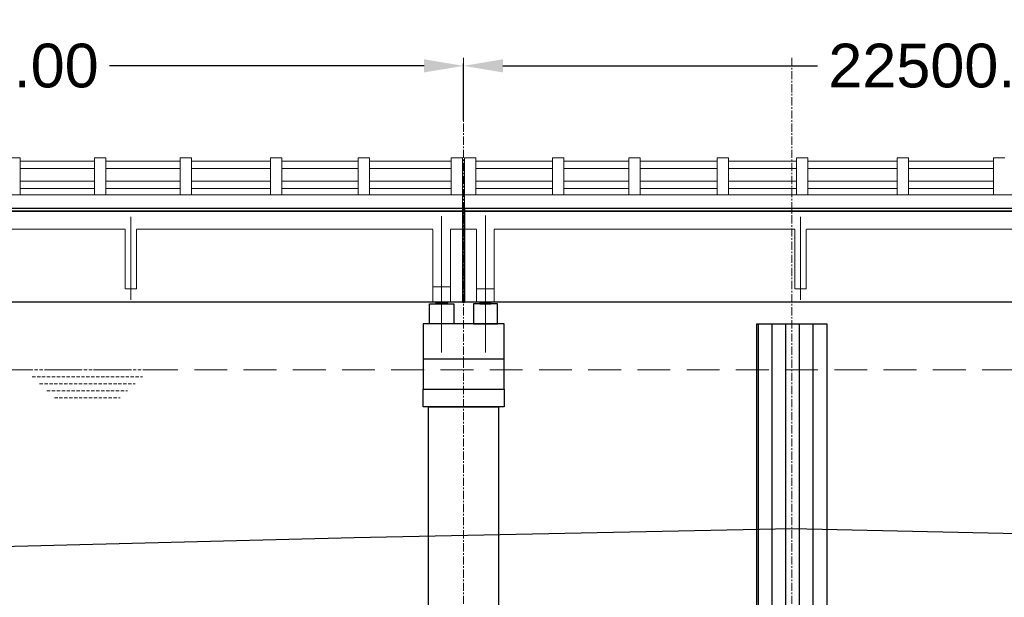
# Model space of a CAD drawing. Header units: inches. Extents: x 4599583 to 400123529, y 1639131 to 28133222499.
# Tile 74 of 86: x 5077383 to 5099883, y 28133191098 to 28133204307. Entities that reach past the tile are written whole.
import ezdxf

# ---------------------------------------------------------------- set-up
doc = ezdxf.new("R2010")
doc.units = ezdxf.units.IN
doc.header["$MEASUREMENT"] = 0
for name, pattern in [('CENTER', [2, 1.25, -0.25, 0.25, -0.25]), ('DASHED2', [0.375, 0.25, -0.125]), ('HIDDEN', [0.375, 0.25, -0.125])]:
    doc.linetypes.add(name, pattern=pattern)
for name, color, linetype in [('3', 201, 'Continuous'), ('CHAINAGE', 7, 'Continuous'), ('CHNGE', 31, 'Continuous'), ('DRG', 210, 'Continuous')]:
    doc.layers.add(name, color=color, linetype=linetype)
for name, color, linetype, lineweight in [('CEN', 3, 'CENTER', 13), ('GL', 5, 'Continuous', 30), ('PITCH', 8, 'Continuous', 5), ('STR', 7, 'Continuous', 25), ('SYM', 8, 'Continuous', 5)]:
    doc.layers.add(name, color=color, linetype=linetype, lineweight=lineweight)
doc.styles.add('ROMANS', font='arial.ttf')
doc.dimstyles.new('Standard$0', dxfattribs={"dimtxt": 60, "dimasz": 60, "dimexe": 60, "dimexo": 60, "dimgap": 25, "dimtad": 0, "dimtih": 1, "dimtoh": 1, "dimlfac": -0.001, "dimzin": 0, "dimdsep": 46, "dimtxsty": 'ROMANS', "dimcen": 30, "dimclrd": 256, "dimclre": 256, "dimclrt": 4, "dimadec": 0, "dimazin": 0, "dimtfac": 1, "dimtix": 1, "dimtofl": 0, "dimtmove": 0, "dimatfit": 0, "dimfxl": 1, "dimtolj": 1, "dimtzin": 0, "dimlwd": -1, "dimlwe": -1, "dimarcsym": 0})
pattern_1 = [(360, (4959711.015, 28132944687.328), (2e-14, 27.5), [20, -7.5]), (90, (4959711.015, 28132944687.328), (-27.5, 2e-14), [20, -7.5])]
pattern_2 = [(180, (5215339.744, 28132944687.328), (2e-14, 27.5), [20, -7.5]), (90, (5215339.744, 28132944687.328), (27.5, -2e-14), [20, -7.5])]
pattern_3 = [(90, (-762919.12, 28134131980.85), (-312.5, 6e-14), [])]

# ---------------------------------------------------------------- blocks, each defined once
blk = doc.blocks.new('*D19')
at = {"layer": 'Defpoints', "color": 0, "transparency": 16777216}
for p in [(5155025, 28133206919), (4885025, 28133204169), (5155025, 28133204169)]:
    blk.add_point(p, dxfattribs=at)
at = {"layer": 'DRG', "color": 4, "lineweight": -2, "transparency": 16777216}
for p, q in [((4885025, 28133204219), (4885025, 28133206969)), ((4885975, 28133206919), (4962704, 28133206919)), ((5154075, 28133206919), (5077347, 28133206919)), ((5155025, 28133204219), (5155025, 28133206969))]:
    blk.add_line(p, q, dxfattribs=at)
at = {"layer": 'DRG', "color": 4, "transparency": 16777216}
for points in [[(4885975, 28133207078), (4885975, 28133206761), (4885025, 28133206919)], [(5154075, 28133207078), (5154075, 28133206761), (5155025, 28133206919)]]:
    blk.add_solid(points, dxfattribs=at)
at = {"layer": 'DRG', "color": 6, "transparency": 16777216, "insert": (5020025, 28133206919), "char_height": 1050, "attachment_point": 5, "style": 'ROMANS'}
blk.add_mtext('\\A1;{\\fTimes New Roman|b0|i0|c0|p18;\\H1.4286x;TOTAL LENGTH OF BRIDGE BETWEEN FACE OF DIRT WALLS 270.000 MTS. (12 SPANS @ 22.500 MTS. C/C EACH)}', dxfattribs=at)
blk = doc.blocks.new('*D23')
at = {"layer": 'Defpoints', "color": 0, "transparency": 16777216}
for p in [(5087525, 28133203251), (5065025, 28133201954), (5087525, 28133201954)]:
    blk.add_point(p, dxfattribs=at)
at = {"layer": 'DRG', "color": 4, "lineweight": -2, "transparency": 16777216}
for p, q in [((5065025, 28133202004), (5065025, 28133203301)), ((5087525, 28133202004), (5087525, 28133203301)), ((5065925, 28133203251), (5073116, 28133203251)), ((5086625, 28133203251), (5079435, 28133203251))]:
    blk.add_line(p, q, dxfattribs=at)
at = {"layer": 'DRG', "color": 4, "transparency": 16777216}
for points in [[(5065925, 28133203401), (5065925, 28133203101), (5065025, 28133203251)], [(5086625, 28133203401), (5086625, 28133203101), (5087525, 28133203251)]]:
    blk.add_solid(points, dxfattribs=at)
at = {"layer": 'DRG', "color": 6, "transparency": 16777216, "insert": (5076275, 28133203251), "char_height": 1000, "attachment_point": 5, "style": 'ROMANS'}
blk.add_mtext('\\A1;22500.00', dxfattribs=at)
blk = doc.blocks.new('*D24')
at = {"layer": 'Defpoints', "color": 0, "transparency": 16777216}
for p in [(5110025, 28133203251), (5087525, 28133201954), (5110025, 28133201954)]:
    blk.add_point(p, dxfattribs=at)
at = {"layer": 'DRG', "color": 4, "lineweight": -2, "transparency": 16777216}
for p, q in [((5087525, 28133202004), (5087525, 28133203301)), ((5110025, 28133202004), (5110025, 28133203301)), ((5088425, 28133203251), (5095616, 28133203251)), ((5109125, 28133203251), (5101935, 28133203251))]:
    blk.add_line(p, q, dxfattribs=at)
at = {"layer": 'DRG', "color": 4, "transparency": 16777216}
for points in [[(5088425, 28133203401), (5088425, 28133203101), (5087525, 28133203251)], [(5109125, 28133203401), (5109125, 28133203101), (5110025, 28133203251)]]:
    blk.add_solid(points, dxfattribs=at)
at = {"layer": 'DRG', "color": 6, "transparency": 16777216, "insert": (5098775, 28133203251), "char_height": 1000, "attachment_point": 5, "style": 'ROMANS'}
blk.add_mtext('\\A1;22500.00', dxfattribs=at)
blk = doc.blocks.new('*D108')
at = {"layer": 'Defpoints', "color": 0, "transparency": 16777216}
for p in [(5155025, 28133206919), (4885025, 28133204169), (5155025, 28133204169)]:
    blk.add_point(p, dxfattribs=at)
at = {"layer": 'DRG', "color": 4, "lineweight": -2, "transparency": 16777216}
for p, q in [((4885025, 28133204219), (4885025, 28133206969)), ((4885975, 28133206919), (4962704, 28133206919)), ((5154075, 28133206919), (5077347, 28133206919)), ((5155025, 28133204219), (5155025, 28133206969))]:
    blk.add_line(p, q, dxfattribs=at)
at = {"layer": 'DRG', "color": 4, "transparency": 16777216}
for points in [[(4885975, 28133207078), (4885975, 28133206761), (4885025, 28133206919)], [(5154075, 28133207078), (5154075, 28133206761), (5155025, 28133206919)]]:
    blk.add_solid(points, dxfattribs=at)
at = {"layer": 'DRG', "color": 6, "transparency": 16777216, "insert": (5020025, 28133206919), "char_height": 1050, "attachment_point": 5, "style": 'ROMANS'}
blk.add_mtext('\\A1;{\\fTimes New Roman|b0|i0|c0|p18;\\H1.4286x;TOTAL LENGTH OF BRIDGE BETWEEN FACE OF DIRT WALLS 270.000 MTS. (12 SPANS @ 22.500 MTS. C/C EACH)}', dxfattribs=at)
blk = doc.blocks.new('*D112')
at = {"layer": 'Defpoints', "color": 0, "transparency": 16777216}
for p in [(5087525, 28133203251), (5065025, 28133201954), (5087525, 28133201954)]:
    blk.add_point(p, dxfattribs=at)
at = {"layer": 'DRG', "color": 4, "lineweight": -2, "transparency": 16777216}
for p, q in [((5065025, 28133202004), (5065025, 28133203301)), ((5087525, 28133202004), (5087525, 28133203301)), ((5065925, 28133203251), (5073116, 28133203251)), ((5086625, 28133203251), (5079435, 28133203251))]:
    blk.add_line(p, q, dxfattribs=at)
at = {"layer": 'DRG', "color": 4, "transparency": 16777216}
for points in [[(5065925, 28133203401), (5065925, 28133203101), (5065025, 28133203251)], [(5086625, 28133203401), (5086625, 28133203101), (5087525, 28133203251)]]:
    blk.add_solid(points, dxfattribs=at)
at = {"layer": 'DRG', "color": 6, "transparency": 16777216, "insert": (5076275, 28133203251), "char_height": 1000, "attachment_point": 5, "style": 'ROMANS'}
blk.add_mtext('\\A1;22500.00', dxfattribs=at)
blk = doc.blocks.new('*D113')
at = {"layer": 'Defpoints', "color": 0, "transparency": 16777216}
for p in [(5110025, 28133203251), (5087525, 28133201954), (5110025, 28133201954)]:
    blk.add_point(p, dxfattribs=at)
at = {"layer": 'DRG', "color": 4, "lineweight": -2, "transparency": 16777216}
for p, q in [((5087525, 28133202004), (5087525, 28133203301)), ((5110025, 28133202004), (5110025, 28133203301)), ((5088425, 28133203251), (5095616, 28133203251)), ((5109125, 28133203251), (5101935, 28133203251))]:
    blk.add_line(p, q, dxfattribs=at)
at = {"layer": 'DRG', "color": 4, "transparency": 16777216}
for points in [[(5088425, 28133203401), (5088425, 28133203101), (5087525, 28133203251)], [(5109125, 28133203401), (5109125, 28133203101), (5110025, 28133203251)]]:
    blk.add_solid(points, dxfattribs=at)
at = {"layer": 'DRG', "color": 6, "transparency": 16777216, "insert": (5098775, 28133203251), "char_height": 1000, "attachment_point": 5, "style": 'ROMANS'}
blk.add_mtext('\\A1;22500.00', dxfattribs=at)
blk = doc.blocks.new('*D154')
at = {"layer": 'Defpoints', "color": 0, "transparency": 16777216}
for p in [(5155025, 28133206919), (4885025, 28133204169), (5155025, 28133204169)]:
    blk.add_point(p, dxfattribs=at)
at = {"layer": 'DRG', "color": 4, "lineweight": -2, "transparency": 16777216}
for p, q in [((4885025, 28133204219), (4885025, 28133206969)), ((4885975, 28133206919), (4962704, 28133206919)), ((5154075, 28133206919), (5077347, 28133206919)), ((5155025, 28133204219), (5155025, 28133206969))]:
    blk.add_line(p, q, dxfattribs=at)
at = {"layer": 'DRG', "color": 4, "transparency": 16777216}
for points in [[(4885975, 28133207078), (4885975, 28133206761), (4885025, 28133206919)], [(5154075, 28133207078), (5154075, 28133206761), (5155025, 28133206919)]]:
    blk.add_solid(points, dxfattribs=at)
at = {"layer": 'DRG', "color": 6, "transparency": 16777216, "insert": (5020025, 28133206919), "char_height": 1050, "attachment_point": 5, "style": 'ROMANS'}
blk.add_mtext('\\A1;{\\fTimes New Roman|b0|i0|c0|p18;\\H1.4286x;TOTAL LENGTH OF BRIDGE BETWEEN FACE OF DIRT WALLS 270.000 MTS. (12 SPANS @ 22.500 MTS. C/C EACH)}', dxfattribs=at)
blk = doc.blocks.new('*D158')
at = {"layer": 'Defpoints', "color": 0, "transparency": 16777216}
for p in [(5087525, 28133203251), (5065025, 28133201954), (5087525, 28133201954)]:
    blk.add_point(p, dxfattribs=at)
at = {"layer": 'DRG', "color": 4, "lineweight": -2, "transparency": 16777216}
for p, q in [((5065025, 28133202004), (5065025, 28133203301)), ((5087525, 28133202004), (5087525, 28133203301)), ((5065925, 28133203251), (5073116, 28133203251)), ((5086625, 28133203251), (5079435, 28133203251))]:
    blk.add_line(p, q, dxfattribs=at)
at = {"layer": 'DRG', "color": 4, "transparency": 16777216}
for points in [[(5065925, 28133203401), (5065925, 28133203101), (5065025, 28133203251)], [(5086625, 28133203401), (5086625, 28133203101), (5087525, 28133203251)]]:
    blk.add_solid(points, dxfattribs=at)
at = {"layer": 'DRG', "color": 6, "transparency": 16777216, "insert": (5076275, 28133203251), "char_height": 1000, "attachment_point": 5, "style": 'ROMANS'}
blk.add_mtext('\\A1;22500.00', dxfattribs=at)
blk = doc.blocks.new('*D159')
at = {"layer": 'Defpoints', "color": 0, "transparency": 16777216}
for p in [(5110025, 28133203251), (5087525, 28133201954), (5110025, 28133201954)]:
    blk.add_point(p, dxfattribs=at)
at = {"layer": 'DRG', "color": 4, "lineweight": -2, "transparency": 16777216}
for p, q in [((5087525, 28133202004), (5087525, 28133203301)), ((5110025, 28133202004), (5110025, 28133203301)), ((5088425, 28133203251), (5095616, 28133203251)), ((5109125, 28133203251), (5101935, 28133203251))]:
    blk.add_line(p, q, dxfattribs=at)
at = {"layer": 'DRG', "color": 4, "transparency": 16777216}
for points in [[(5088425, 28133203401), (5088425, 28133203101), (5087525, 28133203251)], [(5109125, 28133203401), (5109125, 28133203101), (5110025, 28133203251)]]:
    blk.add_solid(points, dxfattribs=at)
at = {"layer": 'DRG', "color": 6, "transparency": 16777216, "insert": (5098775, 28133203251), "char_height": 1000, "attachment_point": 5, "style": 'ROMANS'}
blk.add_mtext('\\A1;22500.00', dxfattribs=at)

msp = doc.modelspace()

# ---------------------------------------------------------------- hatches: boundary and pattern name
at = {"layer": 'CHNGE', "linetype": 'Continuous'}
h = msp.add_hatch(dxfattribs=at)
h.set_pattern_fill('ANSI31', color=8, scale=2500, angle=45, style=0)
h.set_pattern_definition(pattern_3)
h.paths.add_polyline_path([(5095825.38, 28133194605.96), (5095035.38, 28133194684.486), (5095035.38, 28133188199.279), (5095825.38, 28133188199.279)])
h.paths.add_polyline_path([(5095015.38, 28133194686.474), (5094225.38, 28133194765), (5094225.38, 28133188199.279), (5095015.38, 28133188199.279)])
h.paths.add_polyline_path([(5095015.38, 28133197349.28), (5094225.38, 28133197349.28), (5094225.38, 28133194765), (5095015.38, 28133194686.474)])
h.paths.add_polyline_path([(5095825.38, 28133197349.28), (5095035.38, 28133197349.28), (5095035.38, 28133194684.486), (5095825.38, 28133194605.96)])
h = msp.add_hatch(dxfattribs=at)
h.set_pattern_fill('ANSI31', color=8, scale=2500, angle=45, style=0)
h.set_pattern_definition(pattern_3)
h.paths.add_polyline_path([(5095825.38, 28133194605.96), (5095035.38, 28133194684.486), (5095035.38, 28133188199.279), (5095825.38, 28133188199.279)])
h.paths.add_polyline_path([(5095015.38, 28133194686.474), (5094225.38, 28133194765), (5094225.38, 28133188199.279), (5095015.38, 28133188199.279)])
h.paths.add_polyline_path([(5095015.38, 28133197349.28), (5094225.38, 28133197349.28), (5094225.38, 28133194765), (5095015.38, 28133194686.474)])
h.paths.add_polyline_path([(5095825.38, 28133197349.28), (5095035.38, 28133197349.28), (5095035.38, 28133194684.486), (5095825.38, 28133194605.96)])
h = msp.add_hatch(dxfattribs=at)
h.set_pattern_fill('ANSI31', color=8, scale=2500, angle=45, style=0)
h.set_pattern_definition(pattern_3)
h.paths.add_polyline_path([(5095825.38, 28133194605.96), (5095035.38, 28133194684.486), (5095035.38, 28133188199.279), (5095825.38, 28133188199.279)])
h.paths.add_polyline_path([(5095015.38, 28133194686.474), (5094225.38, 28133194765), (5094225.38, 28133188199.279), (5095015.38, 28133188199.279)])
h.paths.add_polyline_path([(5095015.38, 28133197349.28), (5094225.38, 28133197349.28), (5094225.38, 28133194765), (5095015.38, 28133194686.474)])
h.paths.add_polyline_path([(5095825.38, 28133197349.28), (5095035.38, 28133197349.28), (5095035.38, 28133194684.486), (5095825.38, 28133194605.96)])
at = {"layer": 'PITCH'}
h = msp.add_hatch(dxfattribs=at)
h.set_pattern_fill('ANGLE', color=256, scale=100, style=0)
h.set_pattern_definition(pattern_1)
h.paths.add_polyline_path([(5086900.38, 28133197849.28), (5087150.38, 28133197849.28), (5087150.38, 28133197810.28), (5086900.38, 28133197810.28)])
h = msp.add_hatch(dxfattribs=at)
h.set_pattern_fill('ANGLE', color=256, scale=100, style=0)
h.set_pattern_definition(pattern_1)
h.paths.add_polyline_path([(5086900.38, 28133197849.28), (5087150.38, 28133197849.28), (5087150.38, 28133197810.28), (5086900.38, 28133197810.28)])
h = msp.add_hatch(dxfattribs=at)
h.set_pattern_fill('ANGLE', color=256, scale=100, style=0)
h.set_pattern_definition(pattern_1)
h.paths.add_polyline_path([(5086900.38, 28133197849.28), (5087150.38, 28133197849.28), (5087150.38, 28133197810.28), (5086900.38, 28133197810.28)])
h = msp.add_hatch(dxfattribs=at)
h.set_pattern_fill('ANGLE', color=256, scale=100, style=0)
h.set_pattern_definition(pattern_2)
h.paths.add_polyline_path([(5088150.38, 28133197849.28), (5087900.38, 28133197849.28), (5087900.38, 28133197810.28), (5088150.38, 28133197810.28)])
h = msp.add_hatch(dxfattribs=at)
h.set_pattern_fill('ANGLE', color=256, scale=100, style=0)
h.set_pattern_definition(pattern_2)
h.paths.add_polyline_path([(5088150.38, 28133197849.28), (5087900.38, 28133197849.28), (5087900.38, 28133197810.28), (5088150.38, 28133197810.28)])
h = msp.add_hatch(dxfattribs=at)
h.set_pattern_fill('ANGLE', color=256, scale=100, style=0)
h.set_pattern_definition(pattern_2)
h.paths.add_polyline_path([(5088150.38, 28133197849.28), (5087900.38, 28133197849.28), (5087900.38, 28133197810.28), (5088150.38, 28133197810.28)])

# ---------------------------------------------------------------- linework, layer by layer
at = {"color": 7, "ltscale": 0.9}
for p, q in [((5087505.38, 28133199999.28), (5087505.38, 28133197849.28)), ((5087505.38, 28133199999.28), (5087505.38, 28133197849.28)), ((5087505.38, 28133199999.28), (5087505.38, 28133197849.28)), ((5087545.38, 28133199999.28), (5087545.38, 28133197849.28)), ((5087545.38, 28133199999.28), (5087545.38, 28133197849.28)), ((5087545.38, 28133199999.28), (5087545.38, 28133197849.28))]:
    msp.add_line(p, q, dxfattribs=at)
at = {"color": 7, "lineweight": 25, "ltscale": 0.5}
msp.add_line((5087545.38, 28133199924.28), (5087545.38, 28133197849.28), dxfattribs=at)
msp.add_line((5087545.38, 28133199924.28), (5087545.38, 28133197849.28), dxfattribs=at)
msp.add_line((5087545.38, 28133199924.28), (5087545.38, 28133197849.28), dxfattribs=at)
for points in [[(5086750.38, 28133197810.28), (5087300.38, 28133197810.28), (5087300.38, 28133197349.28), (5086750.38, 28133197349.28)], [(5086750.38, 28133197810.28), (5087300.38, 28133197810.28), (5087300.38, 28133197349.28), (5086750.38, 28133197349.28)], [(5086750.38, 28133197810.28), (5087300.38, 28133197810.28), (5087300.38, 28133197349.28), (5086750.38, 28133197349.28)], [(5086900.38, 28133197849.28), (5087150.38, 28133197849.28), (5087150.38, 28133197810.28), (5086900.38, 28133197810.28)], [(5086900.38, 28133197849.28), (5087150.38, 28133197849.28), (5087150.38, 28133197810.28), (5086900.38, 28133197810.28)], [(5086900.38, 28133197849.28), (5087150.38, 28133197849.28), (5087150.38, 28133197810.28), (5086900.38, 28133197810.28)], [(5088300.38, 28133197810.28), (5087750.38, 28133197810.28), (5087750.38, 28133197349.28), (5088300.38, 28133197349.28)], [(5088300.38, 28133197810.28), (5087750.38, 28133197810.28), (5087750.38, 28133197349.28), (5088300.38, 28133197349.28)], [(5088300.38, 28133197810.28), (5087750.38, 28133197810.28), (5087750.38, 28133197349.28), (5088300.38, 28133197349.28)], [(5088150.38, 28133197849.28), (5087900.38, 28133197849.28), (5087900.38, 28133197810.28), (5088150.38, 28133197810.28)], [(5088150.38, 28133197849.28), (5087900.38, 28133197849.28), (5087900.38, 28133197810.28), (5088150.38, 28133197810.28)], [(5088150.38, 28133197849.28), (5087900.38, 28133197849.28), (5087900.38, 28133197810.28), (5088150.38, 28133197810.28)]]:
    msp.add_lwpolyline(points, close=True, dxfattribs=at)
at = {"layer": '3', "color": 87, "linetype": 'HIDDEN', "lineweight": 5, "ltscale": 50}
for p, q in [((5079795.38, 28133199514.28), (5072855.38, 28133199514.28)), ((5079795.38, 28133199514.28), (5072855.38, 28133199514.28)), ((5079795.38, 28133199514.28), (5072855.38, 28133199514.28)), ((5079795.38, 28133198149.28), (5079795.38, 28133199514.28)), ((5079795.38, 28133198149.28), (5079795.38, 28133199514.28)), ((5079795.38, 28133198149.28), (5079795.38, 28133199514.28)), ((5079795.38, 28133198149.28), (5079795.38, 28133199514.28)), ((5079795.38, 28133198149.28), (5079795.38, 28133199514.28)), ((5079795.38, 28133198149.28), (5079795.38, 28133199514.28)), ((5080055.38, 28133198149.28), (5080055.38, 28133199514.28)), ((5086825.38, 28133199514.28), (5080055.38, 28133199514.28)), ((5080055.38, 28133198149.28), (5080055.38, 28133199514.28)), ((5086825.38, 28133199514.28), (5080055.38, 28133199514.28)), ((5080055.38, 28133198149.28), (5080055.38, 28133199514.28)), ((5086825.38, 28133199514.28), (5080055.38, 28133199514.28)), ((5080055.38, 28133198149.28), (5080055.38, 28133199514.28)), ((5086825.38, 28133199514.28), (5080055.38, 28133199514.28)), ((5080055.38, 28133198149.28), (5080055.38, 28133199514.28)), ((5086825.38, 28133199514.28), (5080055.38, 28133199514.28)), ((5080055.38, 28133198149.28), (5080055.38, 28133199514.28)), ((5086825.38, 28133199514.28), (5080055.38, 28133199514.28)), ((5086825.38, 28133197849.28), (5086825.38, 28133199514.28)), ((5086825.38, 28133197849.28), (5086825.38, 28133199514.28)), ((5086825.38, 28133197849.28), (5086825.38, 28133199514.28)), ((5087225.38, 28133197849.28), (5087225.38, 28133199514.28)), ((5087505.38, 28133199514.28), (5087225.38, 28133199514.28)), ((5087225.38, 28133197849.28), (5087225.38, 28133199514.28)), ((5087505.38, 28133199514.28), (5087225.38, 28133199514.28)), ((5087225.38, 28133197849.28), (5087225.38, 28133199514.28)), ((5087505.38, 28133199514.28), (5087225.38, 28133199514.28)), ((5087545.38, 28133199514.28), (5087825.38, 28133199514.28)), ((5087545.38, 28133199514.28), (5087825.38, 28133199514.28)), ((5087545.38, 28133199514.28), (5087825.38, 28133199514.28)), ((5087825.38, 28133197849.28), (5087825.38, 28133199514.28)), ((5087825.38, 28133197849.28), (5087825.38, 28133199514.28)), ((5087825.38, 28133197849.28), (5087825.38, 28133199514.28)), ((5088225.38, 28133197849.28), (5088225.38, 28133199514.28)), ((5088225.38, 28133199514.28), (5095060.785, 28133199514.28)), ((5095095.38, 28133199514.28), (5088225.38, 28133199514.28)), ((5088225.38, 28133197849.28), (5088225.38, 28133199514.28)), ((5088225.38, 28133199514.28), (5095060.785, 28133199514.28)), ((5095095.38, 28133199514.28), (5088225.38, 28133199514.28)), ((5088225.38, 28133197849.28), (5088225.38, 28133199514.28)), ((5088225.38, 28133199514.28), (5095060.785, 28133199514.28)), ((5095095.38, 28133199514.28), (5088225.38, 28133199514.28)), ((5095095.38, 28133198149.28), (5095095.38, 28133199514.28)), ((5095095.38, 28133198149.28), (5095095.38, 28133199514.28)), ((5095095.38, 28133198149.28), (5095095.38, 28133199514.28)), ((5095355.38, 28133198149.28), (5095355.38, 28133199514.28)), ((5102295.38, 28133199514.28), (5095355.38, 28133199514.28)), ((5095355.38, 28133198149.28), (5095355.38, 28133199514.28)), ((5102295.38, 28133199514.28), (5095355.38, 28133199514.28)), ((5095355.38, 28133198149.28), (5095355.38, 28133199514.28)), ((5102295.38, 28133199514.28), (5095355.38, 28133199514.28)), ((5080055.38, 28133198149.28), (5079795.38, 28133198149.28)), ((5080055.38, 28133198149.28), (5079795.38, 28133198149.28)), ((5080055.38, 28133198149.28), (5079795.38, 28133198149.28)), ((5086825.38, 28133198199.28), (5087225.38, 28133198199.28)), ((5086825.38, 28133198199.28), (5087225.38, 28133198199.28)), ((5086825.38, 28133198199.28), (5087225.38, 28133198199.28)), ((5088225.38, 28133198149.28), (5087825.38, 28133198149.28)), ((5088225.38, 28133198149.28), (5087825.38, 28133198149.28)), ((5088225.38, 28133198149.28), (5087825.38, 28133198149.28)), ((5095355.38, 28133198149.28), (5095095.38, 28133198149.28)), ((5095355.38, 28133198149.28), (5095095.38, 28133198149.28)), ((5095355.38, 28133198149.28), (5095095.38, 28133198149.28))]:
    msp.add_line(p, q, dxfattribs=at)
at = {"layer": 'CEN', "ltscale": 150}
for p, q in [((5087525.38, 28133203432.846), (5087525.38, 28133181538.846)), ((5087525.38, 28133203432.846), (5087525.38, 28133181538.846)), ((5087525.38, 28133203432.846), (5087525.38, 28133181538.846)), ((5087525.38, 28133203432.846), (5087525.38, 28133181538.846)), ((5087525.38, 28133203432.846), (5087525.38, 28133181538.846)), ((5087525.38, 28133203432.846), (5087525.38, 28133181538.846)), ((5095025.38, 28133203432.846), (5095025.38, 28133181538.846)), ((5095025.38, 28133203432.846), (5095025.38, 28133181538.846)), ((5095025.38, 28133203432.846), (5095025.38, 28133181538.846)), ((5095025.38, 28133203432.846), (5095025.38, 28133181538.846)), ((5095025.38, 28133203432.846), (5095025.38, 28133181538.846)), ((5095025.38, 28133203432.846), (5095025.38, 28133181538.846))]:
    msp.add_line(p, q, dxfattribs=at)
at = {"layer": 'CEN', "ltscale": 10}
for p, q in [((5079925.38, 28133197899.28), (5079925.38, 28133199799.28)), ((5079925.38, 28133197899.28), (5079925.38, 28133199799.28)), ((5079925.38, 28133197899.28), (5079925.38, 28133199799.28)), ((5079925.38, 28133197899.28), (5079925.38, 28133199799.28)), ((5079925.38, 28133197899.28), (5079925.38, 28133199799.28)), ((5079925.38, 28133197899.28), (5079925.38, 28133199799.28)), ((5087025.38, 28133196692.654), (5087025.38, 28133199817.159)), ((5087025.38, 28133196692.654), (5087025.38, 28133199817.159)), ((5087025.38, 28133196692.654), (5087025.38, 28133199817.159)), ((5088025.38, 28133196692.654), (5088025.38, 28133199825.24)), ((5088025.38, 28133196692.654), (5088025.38, 28133199825.24)), ((5088025.38, 28133196692.654), (5088025.38, 28133199825.24)), ((5095225.38, 28133197899.28), (5095225.38, 28133199799.28)), ((5095225.38, 28133197899.28), (5095225.38, 28133199799.28)), ((5095225.38, 28133197899.28), (5095225.38, 28133199799.28))]:
    msp.add_line(p, q, dxfattribs=at)
at = {"layer": 'CHAINAGE', "linetype": 'ByBlock'}
for p, q in [((5065045.38, 28133199924.28), (5087505.38, 28133199924.28)), ((5065045.38, 28133199924.28), (5087505.38, 28133199924.28)), ((5065045.38, 28133199924.28), (5087505.38, 28133199924.28)), ((5087545.38, 28133199924.28), (5110005.38, 28133199924.28)), ((5087545.38, 28133197849.28), (5087545.38, 28133199924.28)), ((5087545.38, 28133199924.28), (5110005.38, 28133199924.28)), ((5087545.38, 28133197849.28), (5087545.38, 28133199924.28)), ((5087545.38, 28133199924.28), (5110005.38, 28133199924.28)), ((5087545.38, 28133197849.28), (5087545.38, 28133199924.28)), ((5087505.38, 28133197849.28), (5065045.38, 28133197849.28)), ((5087505.38, 28133197849.28), (5065045.38, 28133197849.28)), ((5087505.38, 28133197849.28), (5065045.38, 28133197849.28)), ((5110005.38, 28133197849.28), (5087545.38, 28133197849.28)), ((5110005.38, 28133197849.28), (5087545.38, 28133197849.28)), ((5110005.38, 28133197849.28), (5087545.38, 28133197849.28))]:
    msp.add_line(p, q, dxfattribs=at)
at = {"layer": 'GL', "lineweight": 30}
msp.add_lwpolyline([(5005025.38, 28133191714.28), (5015025.38, 28133191609.28), (5025025.38, 28133191469.28), (5035025.38, 28133191329.28), (5045025.38, 28133191754.28), (5055025.38, 28133191874.28), (5065025.38, 28133191954.28), (5085025.38, 28133192464.28), (5095025.38, 28133192674.28), (5105025.38, 28133192454.28), (5115025.38, 28133192614.28), (5125025.38, 28133192764.28), (5135025.38, 28133193104.28), (5145025.38, 28133193324.28), (5155025.38, 28133196979.28), (5165025.38, 28133197259.28), (5175025.38, 28133197439.28)], dxfattribs=at)
msp.add_lwpolyline([(5005025.38, 28133191714.28), (5015025.38, 28133191609.28), (5025025.38, 28133191469.28), (5035025.38, 28133191329.28), (5045025.38, 28133191754.28), (5055025.38, 28133191874.28), (5065025.38, 28133191954.28), (5085025.38, 28133192464.28), (5095025.38, 28133192674.28), (5105025.38, 28133192454.28), (5115025.38, 28133192614.28), (5125025.38, 28133192764.28), (5135025.38, 28133193104.28), (5145025.38, 28133193324.28), (5155025.38, 28133196979.28), (5165025.38, 28133197259.28), (5175025.38, 28133197439.28)], dxfattribs=at)
msp.add_lwpolyline([(5005025.38, 28133191714.28), (5015025.38, 28133191609.28), (5025025.38, 28133191469.28), (5035025.38, 28133191329.28), (5045025.38, 28133191754.28), (5055025.38, 28133191874.28), (5065025.38, 28133191954.28), (5085025.38, 28133192464.28), (5095025.38, 28133192674.28), (5105025.38, 28133192454.28), (5115025.38, 28133192614.28), (5125025.38, 28133192764.28), (5135025.38, 28133193104.28), (5145025.38, 28133193324.28), (5155025.38, 28133196979.28), (5165025.38, 28133197259.28), (5175025.38, 28133197439.28)], dxfattribs=at)
at = {"layer": 'PITCH', "linetype": 'DASHED2', "ltscale": 3000}
msp.add_line((4885625.38, 28133196299.28), (5154425.38, 28133196299.28), dxfattribs=at)
msp.add_line((4885625.38, 28133196299.28), (5154425.38, 28133196299.28), dxfattribs=at)
msp.add_line((4885625.38, 28133196299.28), (5154425.38, 28133196299.28), dxfattribs=at)
at = {"layer": 'PITCH', "linetype": 'DASHED2', "ltscale": 300}
for p, q in [((5077498.38, 28133196299.28), (5080720.88, 28133196299.28)), ((5077498.38, 28133196299.28), (5080720.88, 28133196299.28)), ((5077498.38, 28133196299.28), (5080720.88, 28133196299.28)), ((5077667.755, 28133196139.28), (5080187.505, 28133196139.28)), ((5077667.755, 28133196139.28), (5080187.505, 28133196139.28)), ((5077667.755, 28133196139.28), (5080187.505, 28133196139.28)), ((5077837.13, 28133195979.28), (5080018.13, 28133195979.28)), ((5077837.13, 28133195979.28), (5080018.13, 28133195979.28)), ((5077837.13, 28133195979.28), (5080018.13, 28133195979.28)), ((5078006.505, 28133195819.28), (5079848.755, 28133195819.28)), ((5078006.505, 28133195819.28), (5079848.755, 28133195819.28)), ((5078006.505, 28133195819.28), (5079848.755, 28133195819.28)), ((5078175.88, 28133195659.28), (5079679.38, 28133195659.28)), ((5078175.88, 28133195659.28), (5079679.38, 28133195659.28)), ((5078175.88, 28133195659.28), (5079679.38, 28133195659.28))]:
    msp.add_line(p, q, dxfattribs=at)
at = {"layer": 'STR'}
for p, q in [((4907545.38, 28133199999.28), (5155025.38, 28133199999.28)), ((4907545.38, 28133199999.28), (5155025.38, 28133199999.28)), ((4907545.38, 28133199999.28), (5155025.38, 28133199999.28)), ((5155005.38, 28133199924.28), (4907545.38, 28133199924.28)), ((5155005.38, 28133199924.28), (4907545.38, 28133199924.28)), ((5155005.38, 28133199924.28), (4907545.38, 28133199924.28)), ((5086600.38, 28133196549.28), (5088450.38, 28133196549.28)), ((5086600.38, 28133196549.28), (5088450.38, 28133196549.28)), ((5086600.38, 28133196549.28), (5088450.38, 28133196549.28))]:
    msp.add_line(p, q, dxfattribs=at)
at = {"layer": 'STR', "color": 2}
msp.add_line((5087505.38, 28133197849.28), (5087545.38, 28133197849.28), dxfattribs=at)
msp.add_line((5087505.38, 28133197849.28), (5087545.38, 28133197849.28), dxfattribs=at)
msp.add_line((5087505.38, 28133197849.28), (5087545.38, 28133197849.28), dxfattribs=at)
at = {"layer": 'STR'}
msp.add_lwpolyline([(5088450.38, 28133197349.28), (5086600.38, 28133197349.28), (5086600.38, 28133196899.28), (5086600.38, 28133195856.736), (5088450.38, 28133195856.736), (5088450.38, 28133196899.28), (5088450.38, 28133197349.28)], dxfattribs=at)
msp.add_lwpolyline([(5088450.38, 28133197349.28), (5086600.38, 28133197349.28), (5086600.38, 28133196899.28), (5086600.38, 28133195856.736), (5088450.38, 28133195856.736), (5088450.38, 28133196899.28), (5088450.38, 28133197349.28)], dxfattribs=at)
msp.add_lwpolyline([(5088450.38, 28133197349.28), (5086600.38, 28133197349.28), (5086600.38, 28133196899.28), (5086600.38, 28133195856.736), (5088450.38, 28133195856.736), (5088450.38, 28133196899.28), (5088450.38, 28133197349.28)], dxfattribs=at)
for points in [[(5094225.38, 28133197349.28), (5095825.38, 28133197349.28), (5095825.38, 28133188199.279), (5094225.38, 28133188199.279)], [(5094225.38, 28133197349.28), (5095825.38, 28133197349.28), (5095825.38, 28133188199.279), (5094225.38, 28133188199.279)], [(5094225.38, 28133197349.28), (5095825.38, 28133197349.28), (5095825.38, 28133188199.279), (5094225.38, 28133188199.279)], [(5086600.38, 28133195856.736), (5088450.38, 28133195856.736), (5088450.38, 28133195456.736), (5086600.38, 28133195456.736)], [(5086600.38, 28133195856.736), (5088450.38, 28133195856.736), (5088450.38, 28133195456.736), (5086600.38, 28133195456.736)], [(5086600.38, 28133195856.736), (5088450.38, 28133195856.736), (5088450.38, 28133195456.736), (5086600.38, 28133195456.736)], [(5086725.38, 28133195456.736), (5088325.38, 28133195456.736), (5088325.38, 28133188199.279), (5086725.38, 28133188199.279)], [(5086725.38, 28133195456.736), (5088325.38, 28133195456.736), (5088325.38, 28133188199.279), (5086725.38, 28133188199.279)], [(5086725.38, 28133195456.736), (5088325.38, 28133195456.736), (5088325.38, 28133188199.279), (5086725.38, 28133188199.279)]]:
    msp.add_lwpolyline(points, close=True, dxfattribs=at)
at = {"layer": 'SYM'}
for p, q in [((5077136.488, 28133201144.28), (5077396.488, 28133201144.28)), ((5077136.488, 28133201144.28), (5077396.488, 28133201144.28)), ((5077136.488, 28133201144.28), (5077396.488, 28133201144.28)), ((5077396.488, 28133201144.28), (5077396.488, 28133200299.28)), ((5077396.488, 28133201144.28), (5077396.488, 28133200299.28)), ((5077396.488, 28133201144.28), (5077396.488, 28133200299.28)), ((5079088.753, 28133201144.28), (5079348.753, 28133201144.28)), ((5079088.753, 28133201144.28), (5079348.753, 28133201144.28)), ((5079088.753, 28133201144.28), (5079348.753, 28133201144.28)), ((5079348.753, 28133201144.28), (5079348.753, 28133200299.28)), ((5079348.753, 28133201144.28), (5079348.753, 28133200299.28)), ((5079348.753, 28133201144.28), (5079348.753, 28133200299.28)), ((5081047.149, 28133201144.28), (5081307.149, 28133201144.28)), ((5081047.149, 28133201144.28), (5081307.149, 28133201144.28)), ((5081047.149, 28133201144.28), (5081307.149, 28133201144.28)), ((5081307.149, 28133201144.28), (5081307.149, 28133200299.28)), ((5081307.149, 28133201144.28), (5081307.149, 28133200299.28)), ((5081307.149, 28133201144.28), (5081307.149, 28133200299.28)), ((5083116.889, 28133201144.28), (5083376.889, 28133201144.28)), ((5083116.889, 28133201144.28), (5083376.889, 28133201144.28)), ((5083116.889, 28133201144.28), (5083376.889, 28133201144.28)), ((5083376.889, 28133201144.28), (5083376.889, 28133200299.28)), ((5083376.889, 28133201144.28), (5083376.889, 28133200299.28)), ((5083376.889, 28133201144.28), (5083376.889, 28133200299.28)), ((5085120.199, 28133201144.28), (5085380.199, 28133201144.28)), ((5085120.199, 28133201144.28), (5085380.199, 28133201144.28)), ((5085120.199, 28133201144.28), (5085380.199, 28133201144.28)), ((5085380.199, 28133201144.28), (5085380.199, 28133200299.28)), ((5085380.199, 28133201144.28), (5085380.199, 28133200299.28)), ((5085380.199, 28133201144.28), (5085380.199, 28133200299.28)), ((5087246.289, 28133201144.28), (5087506.289, 28133201144.28)), ((5087246.289, 28133201144.28), (5087506.289, 28133201144.28)), ((5087246.289, 28133201144.28), (5087506.289, 28133201144.28)), ((5087505.38, 28133201144.28), (5087505.38, 28133199999.28)), ((5087505.38, 28133201144.28), (5087505.38, 28133199999.28)), ((5087505.38, 28133201144.28), (5087505.38, 28133199999.28)), ((5087545.38, 28133201144.28), (5087805.38, 28133201144.28)), ((5087545.38, 28133201144.28), (5087545.38, 28133199999.28)), ((5087545.38, 28133201144.28), (5087805.38, 28133201144.28)), ((5087545.38, 28133201144.28), (5087545.38, 28133199999.28)), ((5087545.38, 28133201144.28), (5087805.38, 28133201144.28)), ((5087545.38, 28133201144.28), (5087545.38, 28133199999.28)), ((5087805.38, 28133201144.28), (5087805.38, 28133200299.28)), ((5087805.38, 28133201144.28), (5087805.38, 28133200299.28)), ((5087805.38, 28133201144.28), (5087805.38, 28133200299.28)), ((5089561.11, 28133201144.28), (5089821.11, 28133201144.28)), ((5089561.11, 28133201144.28), (5089821.11, 28133201144.28)), ((5089561.11, 28133201144.28), (5089821.11, 28133201144.28)), ((5089821.11, 28133201144.28), (5089821.11, 28133200299.28)), ((5089821.11, 28133201144.28), (5089821.11, 28133200299.28)), ((5089821.11, 28133201144.28), (5089821.11, 28133200299.28)), ((5091304.171, 28133201144.28), (5091564.171, 28133201144.28)), ((5091304.171, 28133201144.28), (5091304.171, 28133200299.28)), ((5091304.171, 28133201144.28), (5091564.171, 28133201144.28)), ((5091304.171, 28133201144.28), (5091304.171, 28133200299.28)), ((5091304.171, 28133201144.28), (5091564.171, 28133201144.28)), ((5091304.171, 28133201144.28), (5091304.171, 28133200299.28)), ((5091564.171, 28133201144.28), (5091564.171, 28133200299.28)), ((5091564.171, 28133201144.28), (5091564.171, 28133200299.28)), ((5091564.171, 28133201144.28), (5091564.171, 28133200299.28)), ((5093319.901, 28133201144.28), (5093579.901, 28133201144.28)), ((5093319.901, 28133201144.28), (5093579.901, 28133201144.28)), ((5093319.901, 28133201144.28), (5093579.901, 28133201144.28)), ((5093579.901, 28133201144.28), (5093579.901, 28133200299.28)), ((5093579.901, 28133201144.28), (5093579.901, 28133200299.28)), ((5093579.901, 28133201144.28), (5093579.901, 28133200299.28)), ((5095136.801, 28133201144.28), (5095396.801, 28133201144.28)), ((5095136.801, 28133201144.28), (5095396.801, 28133201144.28)), ((5095136.801, 28133201144.28), (5095396.801, 28133201144.28)), ((5095396.801, 28133201144.28), (5095396.801, 28133200299.28)), ((5095396.801, 28133201144.28), (5095396.801, 28133200299.28)), ((5095396.801, 28133201144.28), (5095396.801, 28133200299.28)), ((5097434.139, 28133201144.28), (5097693.139, 28133201144.28)), ((5097434.139, 28133201144.28), (5097693.139, 28133201144.28)), ((5097434.139, 28133201144.28), (5097693.139, 28133201144.28)), ((5097693.139, 28133201144.28), (5097693.139, 28133200299.28)), ((5097693.139, 28133201144.28), (5097693.139, 28133200299.28)), ((5097693.139, 28133201144.28), (5097693.139, 28133200299.28)), ((5099636.488, 28133201144.28), (5099896.488, 28133201144.28)), ((5099636.488, 28133201144.28), (5099896.488, 28133201144.28)), ((5099636.488, 28133201144.28), (5099896.488, 28133201144.28)), ((5087505.38, 28133200299.28), (5075556.639, 28133200299.28)), ((5087505.38, 28133200299.28), (5075556.639, 28133200299.28)), ((5087505.38, 28133200299.28), (5075556.639, 28133200299.28)), ((5087545.38, 28133200299.28), (5099571.958, 28133200299.28)), ((5087545.38, 28133200299.28), (5099571.958, 28133200299.28)), ((5087545.38, 28133200299.28), (5099571.958, 28133200299.28)), ((5110006.289, 28133200299.28), (5098056.639, 28133200299.28)), ((5110006.289, 28133200299.28), (5098056.639, 28133200299.28)), ((5110006.289, 28133200299.28), (5098056.639, 28133200299.28))]:
    msp.add_line(p, q, dxfattribs=at)
at = {"layer": 'SYM', "ltscale": 0.9}
for p, q in [((5079088.753, 28133201144.28), (5079088.753, 28133200299.28)), ((5079088.753, 28133201144.28), (5079088.753, 28133200299.28)), ((5079088.753, 28133201144.28), (5079088.753, 28133200299.28)), ((5081047.149, 28133201144.28), (5081047.149, 28133200299.28)), ((5081047.149, 28133201144.28), (5081047.149, 28133200299.28)), ((5081047.149, 28133201144.28), (5081047.149, 28133200299.28)), ((5083116.889, 28133201144.28), (5083116.889, 28133200299.28)), ((5083116.889, 28133201144.28), (5083116.889, 28133200299.28)), ((5083116.889, 28133201144.28), (5083116.889, 28133200299.28)), ((5085120.199, 28133201144.28), (5085120.199, 28133200299.28)), ((5085120.199, 28133201144.28), (5085120.199, 28133200299.28)), ((5085120.199, 28133201144.28), (5085120.199, 28133200299.28)), ((5087246.289, 28133201144.28), (5087246.289, 28133200299.28)), ((5087246.289, 28133201144.28), (5087246.289, 28133200299.28)), ((5087246.289, 28133201144.28), (5087246.289, 28133200299.28)), ((5089561.11, 28133201144.28), (5089561.11, 28133200299.28)), ((5089561.11, 28133201144.28), (5089561.11, 28133200299.28)), ((5089561.11, 28133201144.28), (5089561.11, 28133200299.28)), ((5093319.901, 28133201144.28), (5093319.901, 28133200299.28)), ((5093319.901, 28133201144.28), (5093319.901, 28133200299.28)), ((5093319.901, 28133201144.28), (5093319.901, 28133200299.28)), ((5095136.801, 28133201144.28), (5095136.801, 28133200299.28)), ((5095136.801, 28133201144.28), (5095136.801, 28133200299.28)), ((5095136.801, 28133201144.28), (5095136.801, 28133200299.28)), ((5097434.139, 28133201144.28), (5097434.139, 28133200299.28)), ((5097434.139, 28133201144.28), (5097434.139, 28133200299.28)), ((5097434.139, 28133201144.28), (5097434.139, 28133200299.28)), ((5099636.488, 28133201144.28), (5099636.488, 28133200299.28)), ((5099636.488, 28133201144.28), (5099636.488, 28133200299.28)), ((5099636.488, 28133201144.28), (5099636.488, 28133200299.28))]:
    msp.add_line(p, q, dxfattribs=at)
at = {"layer": 'SYM'}
for points in [[(5079088.753, 28133200904.282), (5077396.488, 28133200904.28), (5077396.488, 28133201069.28), (5079088.753, 28133201069.282)], [(5079088.753, 28133200904.282), (5077396.488, 28133200904.28), (5077396.488, 28133201069.28), (5079088.753, 28133201069.282)], [(5079088.753, 28133200904.282), (5077396.488, 28133200904.28), (5077396.488, 28133201069.28), (5079088.753, 28133201069.282)], [(5079348.753, 28133201069.282), (5081047.149, 28133201069.285), (5081047.149, 28133200904.285), (5079348.753, 28133200904.282)], [(5079348.753, 28133201069.282), (5081047.149, 28133201069.285), (5081047.149, 28133200904.285), (5079348.753, 28133200904.282)], [(5079348.753, 28133201069.282), (5081047.149, 28133201069.285), (5081047.149, 28133200904.285), (5079348.753, 28133200904.282)], [(5087805.38, 28133201069.281), (5089561.11, 28133201069.285), (5089561.11, 28133200904.285), (5087805.38, 28133200904.281)], [(5087805.38, 28133201069.281), (5089561.11, 28133201069.285), (5089561.11, 28133200904.285), (5087805.38, 28133200904.281)], [(5087805.38, 28133201069.281), (5089561.11, 28133201069.285), (5089561.11, 28133200904.285), (5087805.38, 28133200904.281)], [(5091564.171, 28133201069.281), (5093319.901, 28133201069.285), (5093319.901, 28133200904.285), (5091564.171, 28133200904.281)], [(5091564.171, 28133201069.281), (5093319.901, 28133201069.285), (5093319.901, 28133200904.285), (5091564.171, 28133200904.281)], [(5091564.171, 28133201069.281), (5093319.901, 28133201069.285), (5093319.901, 28133200904.285), (5091564.171, 28133200904.281)], [(5079088.753, 28133200449.282), (5077396.488, 28133200449.28), (5077396.488, 28133200614.28), (5079088.753, 28133200614.282)], [(5079088.753, 28133200449.282), (5077396.488, 28133200449.28), (5077396.488, 28133200614.28), (5079088.753, 28133200614.282)], [(5079088.753, 28133200449.282), (5077396.488, 28133200449.28), (5077396.488, 28133200614.28), (5079088.753, 28133200614.282)], [(5079348.753, 28133200614.282), (5081047.149, 28133200614.285), (5081047.149, 28133200449.285), (5079348.753, 28133200449.282)], [(5079348.753, 28133200614.282), (5081047.149, 28133200614.285), (5081047.149, 28133200449.285), (5079348.753, 28133200449.282)], [(5079348.753, 28133200614.282), (5081047.149, 28133200614.285), (5081047.149, 28133200449.285), (5079348.753, 28133200449.282)], [(5087805.38, 28133200614.281), (5089561.11, 28133200614.285), (5089561.11, 28133200449.285), (5087805.38, 28133200449.281)], [(5087805.38, 28133200614.281), (5089561.11, 28133200614.285), (5089561.11, 28133200449.285), (5087805.38, 28133200449.281)], [(5087805.38, 28133200614.281), (5089561.11, 28133200614.285), (5089561.11, 28133200449.285), (5087805.38, 28133200449.281)], [(5091564.171, 28133200614.281), (5093319.901, 28133200614.285), (5093319.901, 28133200449.285), (5091564.171, 28133200449.281)], [(5091564.171, 28133200614.281), (5093319.901, 28133200614.285), (5093319.901, 28133200449.285), (5091564.171, 28133200449.281)], [(5091564.171, 28133200614.281), (5093319.901, 28133200614.285), (5093319.901, 28133200449.285), (5091564.171, 28133200449.281)]]:
    msp.add_lwpolyline(points, dxfattribs=at)
for points in [[(5081307.149, 28133201069.28), (5083116.889, 28133201069.285), (5083116.889, 28133200904.285), (5081307.149, 28133200904.28)], [(5081307.149, 28133201069.28), (5083116.889, 28133201069.285), (5083116.889, 28133200904.285), (5081307.149, 28133200904.28)], [(5081307.149, 28133201069.28), (5083116.889, 28133201069.285), (5083116.889, 28133200904.285), (5081307.149, 28133200904.28)], [(5083376.889, 28133201069.28), (5085120.199, 28133201069.285), (5085120.199, 28133200904.285), (5083376.889, 28133200904.28)], [(5083376.889, 28133201069.28), (5085120.199, 28133201069.285), (5085120.199, 28133200904.285), (5083376.889, 28133200904.28)], [(5083376.889, 28133201069.28), (5085120.199, 28133201069.285), (5085120.199, 28133200904.285), (5083376.889, 28133200904.28)], [(5085380.199, 28133201069.28), (5087246.289, 28133201069.285), (5087246.289, 28133200904.285), (5085380.199, 28133200904.28)], [(5085380.199, 28133201069.28), (5087246.289, 28133201069.285), (5087246.289, 28133200904.285), (5085380.199, 28133200904.28)], [(5085380.199, 28133201069.28), (5087246.289, 28133201069.285), (5087246.289, 28133200904.285), (5085380.199, 28133200904.28)], [(5089821.11, 28133201069.28), (5091304.171, 28133201069.285), (5091304.171, 28133200904.285), (5089821.11, 28133200904.28)], [(5089821.11, 28133201069.28), (5091304.171, 28133201069.285), (5091304.171, 28133200904.285), (5089821.11, 28133200904.28)], [(5089821.11, 28133201069.28), (5091304.171, 28133201069.285), (5091304.171, 28133200904.285), (5089821.11, 28133200904.28)], [(5093579.901, 28133201069.28), (5095136.801, 28133201069.285), (5095136.801, 28133200904.285), (5093579.901, 28133200904.28)], [(5093579.901, 28133201069.28), (5095136.801, 28133201069.285), (5095136.801, 28133200904.285), (5093579.901, 28133200904.28)], [(5093579.901, 28133201069.28), (5095136.801, 28133201069.285), (5095136.801, 28133200904.285), (5093579.901, 28133200904.28)], [(5095396.801, 28133201069.28), (5097434.139, 28133201069.285), (5097434.139, 28133200904.285), (5095396.801, 28133200904.28)], [(5095396.801, 28133201069.28), (5097434.139, 28133201069.285), (5097434.139, 28133200904.285), (5095396.801, 28133200904.28)], [(5095396.801, 28133201069.28), (5097434.139, 28133201069.285), (5097434.139, 28133200904.285), (5095396.801, 28133200904.28)], [(5097693.139, 28133201069.28), (5099636.488, 28133201069.285), (5099636.488, 28133200904.285), (5097693.139, 28133200904.28)], [(5097693.139, 28133201069.28), (5099636.488, 28133201069.285), (5099636.488, 28133200904.285), (5097693.139, 28133200904.28)], [(5097693.139, 28133201069.28), (5099636.488, 28133201069.285), (5099636.488, 28133200904.285), (5097693.139, 28133200904.28)], [(5081307.149, 28133200614.28), (5083116.889, 28133200614.285), (5083116.889, 28133200449.285), (5081307.149, 28133200449.28)], [(5081307.149, 28133200614.28), (5083116.889, 28133200614.285), (5083116.889, 28133200449.285), (5081307.149, 28133200449.28)], [(5081307.149, 28133200614.28), (5083116.889, 28133200614.285), (5083116.889, 28133200449.285), (5081307.149, 28133200449.28)], [(5083376.889, 28133200614.28), (5085120.199, 28133200614.285), (5085120.199, 28133200449.285), (5083376.889, 28133200449.28)], [(5083376.889, 28133200614.28), (5085120.199, 28133200614.285), (5085120.199, 28133200449.285), (5083376.889, 28133200449.28)], [(5083376.889, 28133200614.28), (5085120.199, 28133200614.285), (5085120.199, 28133200449.285), (5083376.889, 28133200449.28)], [(5085380.199, 28133200614.28), (5087246.289, 28133200614.285), (5087246.289, 28133200449.285), (5085380.199, 28133200449.28)], [(5085380.199, 28133200614.28), (5087246.289, 28133200614.285), (5087246.289, 28133200449.285), (5085380.199, 28133200449.28)], [(5085380.199, 28133200614.28), (5087246.289, 28133200614.285), (5087246.289, 28133200449.285), (5085380.199, 28133200449.28)], [(5089821.11, 28133200614.28), (5091304.171, 28133200614.285), (5091304.171, 28133200449.285), (5089821.11, 28133200449.28)], [(5089821.11, 28133200614.28), (5091304.171, 28133200614.285), (5091304.171, 28133200449.285), (5089821.11, 28133200449.28)], [(5089821.11, 28133200614.28), (5091304.171, 28133200614.285), (5091304.171, 28133200449.285), (5089821.11, 28133200449.28)], [(5093579.901, 28133200614.28), (5095136.801, 28133200614.285), (5095136.801, 28133200449.285), (5093579.901, 28133200449.28)], [(5093579.901, 28133200614.28), (5095136.801, 28133200614.285), (5095136.801, 28133200449.285), (5093579.901, 28133200449.28)], [(5093579.901, 28133200614.28), (5095136.801, 28133200614.285), (5095136.801, 28133200449.285), (5093579.901, 28133200449.28)], [(5095396.801, 28133200614.28), (5097434.139, 28133200614.285), (5097434.139, 28133200449.285), (5095396.801, 28133200449.28)], [(5095396.801, 28133200614.28), (5097434.139, 28133200614.285), (5097434.139, 28133200449.285), (5095396.801, 28133200449.28)], [(5095396.801, 28133200614.28), (5097434.139, 28133200614.285), (5097434.139, 28133200449.285), (5095396.801, 28133200449.28)], [(5097693.139, 28133200614.28), (5099636.488, 28133200614.285), (5099636.488, 28133200449.285), (5097693.139, 28133200449.28)], [(5097693.139, 28133200614.28), (5099636.488, 28133200614.285), (5099636.488, 28133200449.285), (5097693.139, 28133200449.28)], [(5097693.139, 28133200614.28), (5099636.488, 28133200614.285), (5099636.488, 28133200449.285), (5097693.139, 28133200449.28)]]:
    msp.add_lwpolyline(points, close=True, dxfattribs=at)

# ---------------------------------------------------------------- dimensions: what is measured, and where the dimension line sits
at = {"layer": 'DRG'}
for picture in ['*D19', '*D108', '*D154']:
    dim = msp.add_linear_dim(base=(5155025.38, 28133206919.354), p1=(4885025.38, 28133204169.354), p2=(5155025.38, 28133204169.354), text='{\\fTimes New Roman|b0|i0|c0|p18;\\H1.4286x;TOTAL LENGTH OF BRIDGE BETWEEN FACE OF DIRT WALLS 270.000 MTS. (12 SPANS @ 22.500 MTS. C/C EACH)}', dimstyle='Standard$0', override={"dimscale": 1, "dimtxt": 1050, "dimasz": 950, "dimexe": 50, "dimexo": 50, "dimgap": 300, "dimtoh": 0, "dimtxsty": 'ROMANS', "dimsah": 1, "dimcen": 0.09, "dimdle": 0, "dimclrd": 4, "dimclre": 4, "dimclrt": 6, "dimtm": 0, "dimlwd": 65534, "dimlwe": 65534}, dxfattribs=at)
    dim.commit()
    dim.dimension.update_dxf_attribs({"geometry": picture, "text_midpoint": (5020025.38, 28133206919.354)})
for base, p1, p2, picture, middle in [((5087525.38, 28133203250.753), (5065025.38, 28133201954.448), (5087525.38, 28133201954.448), '*D23', (5076275.38, 28133203250.753)), ((5087525.38, 28133203250.753), (5065025.38, 28133201954.448), (5087525.38, 28133201954.448), '*D112', (5076275.38, 28133203250.753)), ((5087525.38, 28133203250.753), (5065025.38, 28133201954.448), (5087525.38, 28133201954.448), '*D158', (5076275.38, 28133203250.753)), ((5110025.38, 28133203250.753), (5087525.38, 28133201954.448), (5110025.38, 28133201954.448), '*D24', (5098775.38, 28133203250.753)), ((5110025.38, 28133203250.753), (5087525.38, 28133201954.448), (5110025.38, 28133201954.448), '*D113', (5098775.38, 28133203250.753)), ((5110025.38, 28133203250.753), (5087525.38, 28133201954.448), (5110025.38, 28133201954.448), '*D159', (5098775.38, 28133203250.753))]:
    dim = msp.add_linear_dim(base=base, p1=p1, p2=p2, angle=180, dimstyle='Standard$0', override={"dimscale": 1, "dimtxt": 1000, "dimasz": 900, "dimexe": 50, "dimexo": 50, "dimgap": 300, "dimtoh": 0, "dimtxsty": 'ROMANS', "dimsah": 1, "dimcen": 0.09, "dimdle": 0, "dimclrd": 4, "dimclre": 4, "dimclrt": 6, "dimtm": 0, "dimlwd": 65534, "dimlwe": 65534}, dxfattribs=at)
    dim.commit()
    dim.dimension.update_dxf_attribs({"geometry": picture, "text_midpoint": middle})

doc.saveas('drawing.dxf')
